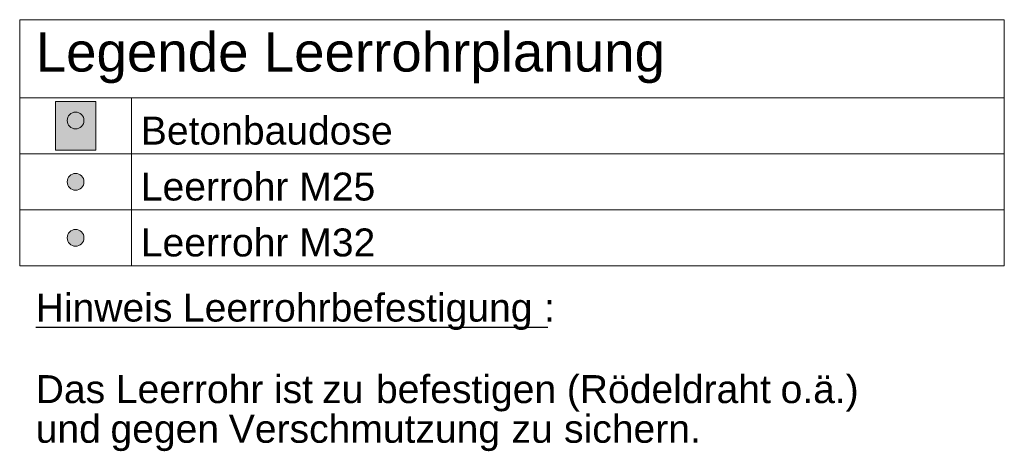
# Model space of a CAD drawing. Extents: x -620 to 3480, y 62 to 1112.
# Tile 55 of 256: x 153 to 206, y 533 to 556. Entities that reach past the tile are written whole.
import ezdxf

# ---------------------------------------------------------------- set-up
doc = ezdxf.new("R2010")
doc.units = 0
doc.layers.get('0').update_dxf_attribs({"lineweight": 13})
for name, color, linetype, lineweight, true_color in [('E_Betonbaudose', 1, 'Continuous', 13, 0xff0000), ('E_Detail_Wandschraffur', 7, 'Continuous', 5, 0xc0c0c0), ('E_Leerrohr Umrandung-A06GA2TO8I', 7, 'Continuous', 9, 0xffffff), ('E_Leerrohrdose 32-A06GA2TY8I', 7, 'Continuous', 9, 0x99ff99)]:
    doc.layers.add(name, color=color, linetype=linetype, lineweight=lineweight, true_color=true_color)
doc.layers.add('E_Legende', color=7, linetype='Continuous', lineweight=13)
doc.styles.get("Standard").update_dxf_attribs({"font": 'ARIALN.TTF'})

# ---------------------------------------------------------------- blocks, each defined once
blk = doc.blocks.new('Referenz-A06GA2TZ8I')
at = {"layer": 'E_Detail_Wandschraffur', "linetype": 'Continuous', "ltscale": 0.13}
for points in [[(156.151, 551.442), (156.218, 551.437), (156.283, 551.422), (156.346, 551.397), (156.404, 551.363), (156.457, 551.322), (156.503, 551.272), (156.54, 551.217), (156.57, 551.156), (156.589, 551.092), (156.6, 551.025), (156.6, 550.958), (156.589, 550.892), (156.57, 550.827), (156.54, 550.767), (156.503, 550.711), (156.457, 550.662), (156.404, 550.62), (156.346, 550.586), (156.283, 550.562), (156.218, 550.547), (156.151, 550.542), (156.084, 550.547), (156.018, 550.562), (155.956, 550.586), (155.897, 550.62), (155.845, 550.662), (155.799, 550.711), (155.761, 550.767), (155.732, 550.827), (155.712, 550.892), (155.702, 550.958), (155.702, 551.025), (155.712, 551.092), (155.732, 551.156), (155.761, 551.217), (155.799, 551.272), (155.845, 551.322), (155.897, 551.363), (155.956, 551.397), (156.018, 551.422), (156.084, 551.437)], [(156.151, 548.148), (156.218, 548.143), (156.283, 548.128), (156.346, 548.103), (156.404, 548.069), (156.457, 548.028), (156.503, 547.978), (156.54, 547.923), (156.57, 547.862), (156.589, 547.798), (156.599, 547.731), (156.599, 547.664), (156.589, 547.598), (156.57, 547.533), (156.54, 547.473), (156.503, 547.417), (156.457, 547.368), (156.404, 547.326), (156.346, 547.292), (156.283, 547.268), (156.218, 547.253), (156.151, 547.248), (156.084, 547.253), (156.018, 547.268), (155.956, 547.292), (155.897, 547.326), (155.845, 547.368), (155.799, 547.417), (155.761, 547.473), (155.732, 547.533), (155.712, 547.598), (155.702, 547.664), (155.702, 547.731), (155.712, 547.798), (155.732, 547.862), (155.761, 547.923), (155.799, 547.978), (155.845, 548.028), (155.897, 548.069), (155.956, 548.103), (156.018, 548.128), (156.084, 548.143)], [(156.151, 545.148), (156.218, 545.143), (156.283, 545.128), (156.346, 545.103), (156.404, 545.069), (156.457, 545.028), (156.503, 544.978), (156.54, 544.923), (156.57, 544.862), (156.589, 544.798), (156.599, 544.731), (156.599, 544.664), (156.589, 544.598), (156.57, 544.533), (156.54, 544.473), (156.503, 544.417), (156.457, 544.368), (156.404, 544.326), (156.346, 544.292), (156.283, 544.268), (156.218, 544.253), (156.151, 544.248), (156.084, 544.253), (156.018, 544.268), (155.956, 544.292), (155.897, 544.326), (155.845, 544.368), (155.799, 544.417), (155.761, 544.473), (155.732, 544.533), (155.712, 544.598), (155.702, 544.664), (155.702, 544.731), (155.712, 544.798), (155.732, 544.862), (155.761, 544.923), (155.799, 544.978), (155.845, 545.028), (155.897, 545.069), (155.956, 545.103), (156.018, 545.128), (156.084, 545.143)]]:
    blk.add_hatch(color=256, dxfattribs=at).paths.add_polyline_path(points)
at = {"layer": 'E_Betonbaudose', "linetype": 'Continuous', "ltscale": 0.013}
for centre in [(156.151, 550.992), (156.151, 547.698), (156.151, 544.698)]:
    blk.add_circle(centre, 0.45, dxfattribs=at)
at = {"layer": 'E_Leerrohr Umrandung-A06GA2TO8I', "linetype": 'Continuous', "ltscale": 0.13}
for p, q in [((155.071, 549.391), (155.071, 552.001)), ((155.071, 552.001), (157.231, 552.001)), ((157.231, 552.001), (157.231, 549.391)), ((157.231, 549.391), (155.071, 549.391))]:
    blk.add_line(p, q, dxfattribs=at)
at = {"layer": 'E_Leerrohrdose 32-A06GA2TY8I', "linetype": 'Continuous', "ltscale": 0.13}
blk.add_solid([(155.071, 552.001), (157.231, 552.001), (155.071, 549.391), (157.231, 549.391)], dxfattribs=at)
at = {"layer": 'E_Legende', "linetype": 'Continuous', "ltscale": 0.13}
for p, q in [((153.151, 556.398), (205.98, 556.398)), ((153.151, 543.198), (153.151, 556.398)), ((205.98, 543.198), (205.98, 556.398)), ((153.151, 552.198), (205.98, 552.198)), ((159.151, 543.198), (159.151, 552.198)), ((153.151, 549.198), (205.98, 549.198)), ((153.151, 546.198), (205.98, 546.198)), ((153.151, 543.198), (205.98, 543.198))]:
    blk.add_line(p, q, dxfattribs=at)
at = {"layer": 'E_Legende', "linetype": 'Continuous', "lineweight": -2, "ltscale": 0.25}
for p, q in [((154.01, 539.904), (161.096, 539.904)), ((161.096, 539.904), (161.911, 539.904)), ((161.911, 539.904), (180.37, 539.904)), ((180.37, 539.904), (181.279, 539.904)), ((181.279, 539.904), (181.488, 539.904))]:
    blk.add_line(p, q, dxfattribs=at)
at = {"layer": 'E_Legende', "linetype": 'Continuous', "ltscale": 0.13, "attachment_point": 1}
for s, insert, char_height in [('{\\fArial;Legende Leerrohrplanung}', (154.01, 555.716), 2.1), ('{\\fArial;Betonbaudose}', (159.651, 551.198), 1.5), ('{\\fArial;Leerrohr M25}', (159.651, 548.198), 1.5), ('{\\fArial;Leerrohr M32}', (159.651, 545.198), 1.5)]:
    blk.add_mtext(s, dxfattribs=dict(at, insert=insert, char_height=char_height))
at = {"layer": 'E_Legende', "linetype": 'Continuous', "lineweight": -2, "ltscale": 0.25, "char_height": 1.5, "attachment_point": 1}
for s, insert in [('{\\fArial;Hinweis}', (154.01, 541.704)), ('{\\fArial;Leerrohrbefestigung}', (161.911, 541.704)), ('{\\fArial;:}', (181.279, 541.704)), ('{\\fArial;Das}', (154.01, 537.331)), ('{\\fArial;Leerrohr}', (158.309, 537.331)), ('{\\fArial;ist}', (166.795, 537.331)), ('{\\fArial;befestigen}', (172.266, 537.331)), ('{\\fArial;(Rödeldraht}', (182.507, 537.331)), ('{\\fArial;o.ä.)}', (193.976, 537.331)), ('{\\fArial;zu}', (169.376, 537.331)), ('{\\fArial;und}', (154.01, 535.203)), ('{\\fArial;Verschmutzung}', (164.37, 535.203)), ('{\\fArial;sichern.}', (182.359, 535.203)), ('{\\fArial;gegen}', (158.022, 535.203)), ('{\\fArial;zu}', (179.54, 535.203))]:
    blk.add_mtext(s, dxfattribs=dict(at, insert=insert))

msp = doc.modelspace()

# ---------------------------------------------------------------- block references
at = {"color": 8, "lineweight": 25, "ltscale": 0.25, "true_color": 0x808080}
msp.add_blockref('Referenz-A06GA2TZ8I', (0, 0), dxfattribs=at)

doc.saveas('drawing.dxf')
